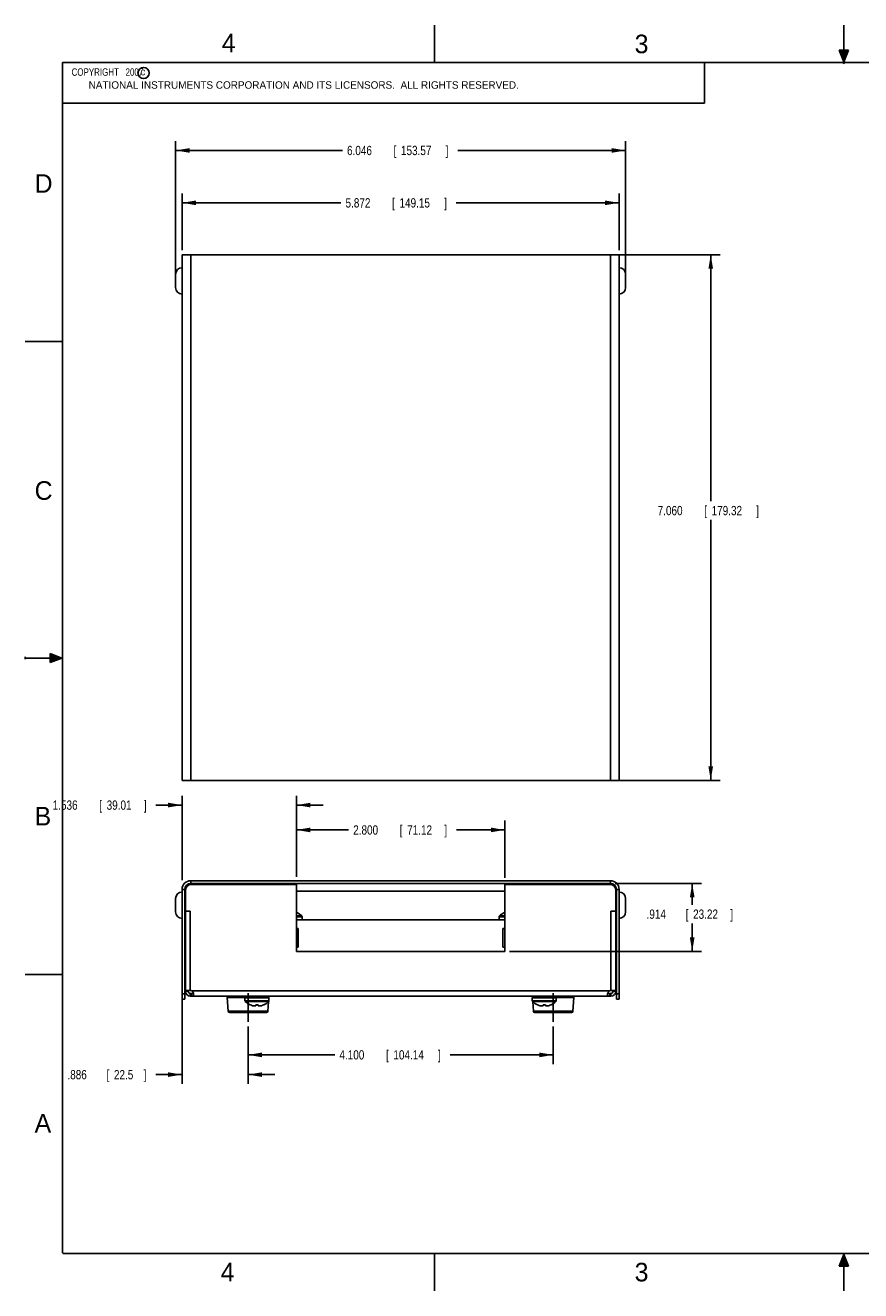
# Model space of a CAD drawing. Header units: inches. Extents: x 0 to 22, y 0 to 17.
# Tile 1 of 9: x 0 to 11.2, y 0 to 17. Entities that reach past the tile are written whole.
import ezdxf

# ---------------------------------------------------------------- set-up
doc = ezdxf.new("R2010")
doc.units = ezdxf.units.IN
doc.header["$LTSCALE"] = 1.21
doc.header["$MEASUREMENT"] = 0
doc.linetypes.add('CENTER', pattern=[0.6, 0.375, -0.075, 0.075, -0.075])
doc.layers.get('0').update_dxf_attribs({"linetype": 'CONTINUOUS'})
doc.layers.add('DEFAULT_1', color=7, linetype='CENTER')
doc.layers.add('DIMENSIONS', color=7, linetype='CONTINUOUS')
doc.styles.get("Standard").update_dxf_attribs({"font": 'txt', "width": 0.8})
doc.dimstyles.new('DIMSTYLE_2', dxfattribs={"dimtxt": 0.125, "dimasz": 0.1875, "dimexe": 0.18, "dimexo": 0.0625, "dimgap": 0.09, "dimtad": 0, "dimtih": 1, "dimtoh": 1, "dimdec": 3, "dimzin": 4, "dimdsep": 46, "dimtxsty": 'STANDARD', "dimblk": '_FILLED', "dimblk1": '_FILLED', "dimblk2": '_FILLED', "dimcen": 0.09, "dimadec": 0, "dimazin": 0, "dimtp": 0.01, "dimtm": 0.01, "dimtfac": 1, "dimtdec": 3, "dimtofl": 0, "dimtmove": 0, "dimatfit": 3, "dimldrblk": '_FILLED', "dimfxl": 1, "dimtolj": 1, "dimtzin": 4, "dimarcsym": 0})

# ---------------------------------------------------------------- blocks, each defined once
blk = doc.blocks.new('_FILLED')
at = {"color": 0, "linetype": 'BYBLOCK'}
blk.add_solid([(0, 0), (-1, 0.167), (-1, -0.167)], dxfattribs=at)
blk = doc.blocks.new('*D14')
at = {"layer": 'DIMENSIONS', "color": 2, "linetype": 'CONTINUOUS'}
for p, q in [((7.925, 13.916), (9.335, 13.916)), ((9.21, 13.916), (9.21, 10.605)), ((9.21, 6.856), (9.21, 10.355)), ((7.925, 6.856), (9.335, 6.856))]:
    blk.add_line(p, q, dxfattribs=at)
at = {"layer": 'DIMENSIONS', "color": 2, "linetype": 'CONTINUOUS', "xscale": 0.1875, "yscale": 0.1875, "zscale": 0.1875}
for p, rotation in [((9.21, 13.916), 90), ((9.21, 6.856), 270)]:
    blk.add_blockref('_FILLED', p, dxfattribs=dict(at, rotation=rotation))
at = {"layer": 'DIMENSIONS', "color": 2, "linetype": 'CONTINUOUS', "width": 0.8}
for s, p in [('7.060', (8.497, 10.418)), ('[', (9.122, 10.418)), ('179.32', (9.222, 10.418)), (']', (9.822, 10.418))]:
    blk.add_text(s, height=0.125, dxfattribs=at).set_placement(p)
blk = doc.blocks.new('*D15')
at = {"layer": 'DIMENSIONS', "color": 2, "linetype": 'CONTINUOUS'}
for p, q in [((2.107, 13.979), (2.107, 14.74)), ((7.979, 13.979), (7.979, 14.74)), ((2.107, 14.615), (4.24, 14.615)), ((7.979, 14.615), (5.79, 14.615))]:
    blk.add_line(p, q, dxfattribs=at)
at = {"layer": 'DIMENSIONS', "color": 2, "linetype": 'CONTINUOUS', "xscale": 0.1875, "yscale": 0.1875, "zscale": 0.1875, "rotation": 180}
blk.add_blockref('_FILLED', (2.107, 14.615), dxfattribs=at)
at = {"layer": 'DIMENSIONS', "color": 2, "linetype": 'CONTINUOUS', "xscale": 0.1875, "yscale": 0.1875, "zscale": 0.1875}
blk.add_blockref('_FILLED', (7.979, 14.615), dxfattribs=at)
at = {"layer": 'DIMENSIONS', "color": 2, "linetype": 'CONTINUOUS', "width": 0.8}
for s, p in [('5.872', (4.303, 14.552)), ('[', (4.928, 14.552)), ('149.15', (5.028, 14.552)), (']', (5.628, 14.552))]:
    blk.add_text(s, height=0.125, dxfattribs=at).set_placement(p)
blk = doc.blocks.new('*D16')
at = {"layer": 'DIMENSIONS', "color": 2, "linetype": 'CONTINUOUS'}
for p, q in [((2.02, 13.629), (2.02, 15.444)), ((2.02, 15.319), (4.26, 15.319)), ((8.066, 15.319), (5.81, 15.319)), ((8.066, 13.629), (8.066, 15.444))]:
    blk.add_line(p, q, dxfattribs=at)
at = {"layer": 'DIMENSIONS', "color": 2, "linetype": 'CONTINUOUS', "xscale": 0.1875, "yscale": 0.1875, "zscale": 0.1875, "rotation": 180}
blk.add_blockref('_FILLED', (2.02, 15.319), dxfattribs=at)
at = {"layer": 'DIMENSIONS', "color": 2, "linetype": 'CONTINUOUS', "xscale": 0.1875, "yscale": 0.1875, "zscale": 0.1875}
blk.add_blockref('_FILLED', (8.066, 15.319), dxfattribs=at)
at = {"layer": 'DIMENSIONS', "color": 2, "linetype": 'CONTINUOUS', "width": 0.8}
for s, p in [('6.046', (4.323, 15.256)), ('[', (4.948, 15.256)), ('153.57', (5.048, 15.256)), (']', (5.648, 15.256))]:
    blk.add_text(s, height=0.125, dxfattribs=at).set_placement(p)
blk = doc.blocks.new('*D17')
at = {"layer": 'DIMENSIONS', "color": 2, "linetype": 'CONTINUOUS'}
for p, q in [((2.107, 5.516), (2.107, 6.649)), ((3.643, 5.581), (3.643, 6.649)), ((2.107, 6.524), (1.756, 6.524)), ((3.643, 6.524), (4.003, 6.524))]:
    blk.add_line(p, q, dxfattribs=at)
at = {"layer": 'DIMENSIONS', "color": 2, "linetype": 'CONTINUOUS', "xscale": 0.1875, "yscale": 0.1875, "zscale": 0.1875}
blk.add_blockref('_FILLED', (2.107, 6.524), dxfattribs=at)
at = {"layer": 'DIMENSIONS', "color": 2, "linetype": 'CONTINUOUS', "xscale": 0.1875, "yscale": 0.1875, "zscale": 0.1875, "rotation": 180}
blk.add_blockref('_FILLED', (3.643, 6.524), dxfattribs=at)
at = {"layer": 'DIMENSIONS', "color": 2, "linetype": 'CONTINUOUS', "width": 0.8}
for s, p in [('1.536', (0.368, 6.461)), ('[', (0.993, 6.461)), ('39.01', (1.093, 6.461)), (']', (1.593, 6.461))]:
    blk.add_text(s, height=0.125, dxfattribs=at).set_placement(p)
blk = doc.blocks.new('*D18')
at = {"layer": 'DIMENSIONS', "color": 2, "linetype": 'CONTINUOUS'}
for p, q in [((3.643, 5.558), (3.643, 6.315)), ((6.443, 5.548), (6.443, 6.315)), ((3.643, 6.19), (4.343, 6.19)), ((6.443, 6.19), (5.793, 6.19))]:
    blk.add_line(p, q, dxfattribs=at)
at = {"layer": 'DIMENSIONS', "color": 2, "linetype": 'CONTINUOUS', "xscale": 0.1875, "yscale": 0.1875, "zscale": 0.1875, "rotation": 180}
blk.add_blockref('_FILLED', (3.643, 6.19), dxfattribs=at)
at = {"layer": 'DIMENSIONS', "color": 2, "linetype": 'CONTINUOUS', "xscale": 0.1875, "yscale": 0.1875, "zscale": 0.1875}
blk.add_blockref('_FILLED', (6.443, 6.19), dxfattribs=at)
at = {"layer": 'DIMENSIONS', "color": 2, "linetype": 'CONTINUOUS', "width": 0.8}
for s, p in [('2.800', (4.406, 6.127)), ('[', (5.031, 6.127)), ('71.12', (5.131, 6.127)), (']', (5.631, 6.127))]:
    blk.add_text(s, height=0.125, dxfattribs=at).set_placement(p)
blk = doc.blocks.new('*D19')
at = {"layer": 'DIMENSIONS', "color": 2, "linetype": 'CONTINUOUS'}
for p, q in [((7.925, 5.472), (9.086, 5.472)), ((8.961, 5.472), (8.961, 5.184)), ((8.961, 4.558), (8.961, 4.934)), ((6.505, 4.558), (9.086, 4.558))]:
    blk.add_line(p, q, dxfattribs=at)
at = {"layer": 'DIMENSIONS', "color": 2, "linetype": 'CONTINUOUS', "xscale": 0.1875, "yscale": 0.1875, "zscale": 0.1875}
for p, rotation in [((8.961, 5.472), 90), ((8.961, 4.558), 270)]:
    blk.add_blockref('_FILLED', p, dxfattribs=dict(at, rotation=rotation))
at = {"layer": 'DIMENSIONS', "color": 2, "linetype": 'CONTINUOUS', "width": 0.8}
for s, p in [('.914', (8.348, 4.996)), ('[', (8.873, 4.996)), ('23.22', (8.973, 4.996)), (']', (9.473, 4.996))]:
    blk.add_text(s, height=0.125, dxfattribs=at).set_placement(p)
blk = doc.blocks.new('*D20')
at = {"layer": 'DIMENSIONS', "color": 2, "linetype": 'CONTINUOUS'}
for p, q in [((2.107, 3.926), (2.107, 2.778)), ((2.993, 3.551), (2.993, 2.778)), ((2.107, 2.903), (1.753, 2.903)), ((2.993, 2.903), (3.353, 2.903))]:
    blk.add_line(p, q, dxfattribs=at)
at = {"layer": 'DIMENSIONS', "color": 2, "linetype": 'CONTINUOUS', "xscale": 0.1875, "yscale": 0.1875, "zscale": 0.1875}
blk.add_blockref('_FILLED', (2.107, 2.903), dxfattribs=at)
at = {"layer": 'DIMENSIONS', "color": 2, "linetype": 'CONTINUOUS', "xscale": 0.1875, "yscale": 0.1875, "zscale": 0.1875, "rotation": 180}
blk.add_blockref('_FILLED', (2.993, 2.903), dxfattribs=at)
at = {"layer": 'DIMENSIONS', "color": 2, "linetype": 'CONTINUOUS', "width": 0.8}
for s, p in [('.886', (0.566, 2.84)), ('[', (1.091, 2.84)), ('22.5', (1.191, 2.84)), (']', (1.591, 2.84))]:
    blk.add_text(s, height=0.125, dxfattribs=at).set_placement(p)
blk = doc.blocks.new('*D21')
at = {"layer": 'DIMENSIONS', "color": 2, "linetype": 'CONTINUOUS'}
for p, q in [((2.993, 3.551), (2.993, 3.043)), ((7.093, 3.551), (7.093, 3.043)), ((2.993, 3.168), (4.159, 3.168)), ((7.093, 3.168), (5.709, 3.168))]:
    blk.add_line(p, q, dxfattribs=at)
at = {"layer": 'DIMENSIONS', "color": 2, "linetype": 'CONTINUOUS', "xscale": 0.1875, "yscale": 0.1875, "zscale": 0.1875, "rotation": 180}
blk.add_blockref('_FILLED', (2.993, 3.168), dxfattribs=at)
at = {"layer": 'DIMENSIONS', "color": 2, "linetype": 'CONTINUOUS', "xscale": 0.1875, "yscale": 0.1875, "zscale": 0.1875}
blk.add_blockref('_FILLED', (7.093, 3.168), dxfattribs=at)
at = {"layer": 'DIMENSIONS', "color": 2, "linetype": 'CONTINUOUS', "width": 0.8}
for s, p in [('4.100', (4.221, 3.106)), ('[', (4.846, 3.106)), ('104.14', (4.946, 3.106)), (']', (5.546, 3.106))]:
    blk.add_text(s, height=0.125, dxfattribs=at).set_placement(p)

msp = doc.modelspace()

# ---------------------------------------------------------------- hatches: boundary and pattern name
at = {"linetype": 'CONTINUOUS'}
for points in [[(11, 16.51), (10.9375, 16.6663), (11.0625, 16.6663)], [(0.3337, 8.5625), (0.49, 8.5), (0.3337, 8.4375)], [(10.9375, 0.3287), (11, 0.485), (11.0625, 0.3287)]]:
    msp.add_hatch(color=2, dxfattribs=at).paths.add_polyline_path(points)

# ---------------------------------------------------------------- linework, layer by layer
at = {"color": 2, "linetype": 'CONTINUOUS'}
for p, q in [((5.5, 16.5), (5.5, 17)), ((11, 16.485), (11, 17)), ((11, 16.51), (10.9375, 16.6663)), ((10.9375, 16.6663), (11.0625, 16.6663)), ((11.0625, 16.6663), (11, 16.51)), ((0.4999, 16.5), (9.1249, 16.5)), ((0.4999, 16.5), (0.4999, 15.9531)), ((9.1249, 16.5), (9.1249, 15.9531)), ((11.015, 16.515), (10.985, 16.485)), ((10.985, 16.485), (11, 16.515)), ((11, 16.485), (11.015, 16.515)), ((0.4999, 15.9531), (9.1249, 15.9531)), ((0, 12.75), (0.5, 12.75)), ((0, 8.515), (0, 8.485)), ((0.3337, 8.4375), (0.3337, 8.5625)), ((0.3337, 8.5625), (0.49, 8.5)), ((0.49, 8.5), (0, 8.5)), ((0.49, 8.5), (0.3337, 8.4375)), ((0, 4.25), (0.5, 4.25)), ((5.5, 0), (5.5, 0.5)), ((10.9375, 0.3287), (11, 0.485)), ((11, 0.485), (11.0625, 0.3287)), ((11, 0), (11, 0.485)), ((11.0625, 0.3287), (10.9375, 0.3287))]:
    msp.add_line(p, q, dxfattribs=at)
at = {"color": 7, "linetype": 'CONTINUOUS'}
for p, q in [((2.1069, 6.856), (2.1069, 13.916)), ((2.1069, 13.916), (7.9789, 13.916)), ((2.2229, 6.856), (2.2229, 13.916)), ((7.8629, 13.916), (7.8629, 6.856)), ((7.9789, 13.916), (7.9789, 6.856)), ((2.0199, 13.656), (2.0199, 13.476)), ((8.0659, 13.476), (8.0659, 13.656)), ((2.1069, 6.856), (7.9789, 6.856)), ((2.2229, 5.5081), (2.2229, 5.4721)), ((7.8629, 5.5081), (2.2229, 5.5081)), ((7.8629, 5.4721), (2.2229, 5.4721)), ((3.6429, 5.4581), (2.2309, 5.4581)), ((3.6429, 4.5581), (3.6429, 5.4581)), ((7.8549, 5.4581), (6.4429, 5.4581)), ((6.4429, 5.4581), (6.4429, 4.5581)), ((7.8629, 5.5081), (7.8629, 5.4721)), ((2.1069, 3.9181), (2.1069, 5.3921)), ((2.1069, 5.3921), (2.1429, 5.3921)), ((2.1429, 3.9181), (2.1429, 5.3921)), ((2.1509, 4.0241), (2.1509, 5.3781)), ((3.6429, 5.3663), (6.4429, 5.3663)), ((7.9349, 4.0241), (7.9349, 5.3781)), ((7.9789, 5.3921), (7.9429, 5.3921)), ((7.9429, 3.9181), (7.9429, 5.3921)), ((7.9789, 5.3921), (7.9789, 3.9181)), ((2.0199, 5.2681), (2.0199, 5.0881)), ((2.1429, 5.2356), (2.1509, 5.2356)), ((2.1429, 5.1206), (2.1509, 5.1206)), ((7.9429, 5.2356), (7.9349, 5.2356)), ((7.9429, 5.1206), (7.9349, 5.1206)), ((8.0659, 5.2681), (8.0659, 5.0881)), ((2.2169, 5.0981), (2.1509, 5.0981)), ((2.2169, 4.0311), (2.2169, 5.0981)), ((3.7145, 5.035), (3.6429, 5.035)), ((3.7189, 5.0243), (3.6429, 5.0243)), ((3.6429, 4.9841), (6.4429, 4.9841)), ((3.7189, 4.9841), (3.7189, 5.0243)), ((6.4429, 5.0243), (6.3669, 5.0243)), ((6.3669, 4.9841), (6.3669, 5.0243)), ((6.4429, 5.035), (6.3714, 5.035)), ((7.8689, 5.0981), (7.9349, 5.0981)), ((7.8689, 5.0981), (7.8689, 4.0311)), ((3.6429, 4.8641), (3.6679, 4.8641)), ((3.6679, 4.6141), (3.6679, 4.8641)), ((6.4179, 4.8641), (6.4429, 4.8641)), ((6.4179, 4.8641), (6.4179, 4.6141)), ((3.6429, 4.6141), (3.6679, 4.6141)), ((6.4179, 4.6141), (6.4429, 4.6141)), ((6.4429, 4.5581), (3.6429, 4.5581)), ((2.1429, 3.9881), (2.1069, 3.9881)), ((2.1429, 3.9181), (2.1069, 3.9181)), ((2.1509, 4.0311), (2.2239, 4.0311)), ((2.1869, 4.0241), (2.1869, 4.0311)), ((2.2169, 3.9581), (2.2169, 3.9941)), ((2.2169, 3.9941), (2.2326, 3.9941)), ((2.2169, 3.9581), (7.8689, 3.9581)), ((2.2239, 3.9941), (2.2239, 3.9581)), ((2.2326, 4.0301), (7.8533, 4.0301)), ((2.2326, 3.9941), (2.2326, 3.9581)), ((2.7144, 3.9367), (2.7267, 3.7567)), ((2.7144, 3.9367), (3.0309, 3.9367)), ((2.9519, 3.9351), (2.9519, 3.8948)), ((2.9519, 3.9351), (3.2739, 3.9351)), ((3.0309, 3.9351), (3.0309, 3.9581)), ((3.1949, 3.9351), (3.1949, 3.9581)), ((3.1949, 3.9367), (3.2715, 3.9367)), ((3.2715, 3.9367), (3.2714, 3.9351)), ((3.2739, 3.9351), (3.2739, 3.8948)), ((6.8119, 3.9351), (7.1339, 3.9351)), ((6.8119, 3.9351), (6.8119, 3.8948)), ((6.8144, 3.9367), (6.8909, 3.9367)), ((6.8144, 3.9367), (6.8145, 3.9351)), ((6.8909, 3.9351), (6.8909, 3.9581)), ((7.0549, 3.9351), (7.0549, 3.9581)), ((7.0549, 3.9367), (7.3715, 3.9367)), ((7.1339, 3.9351), (7.1339, 3.8948)), ((7.3715, 3.9367), (7.3592, 3.7567)), ((7.8689, 3.9941), (7.8533, 3.9941)), ((7.8533, 3.9941), (7.8533, 3.9581)), ((7.9349, 4.0311), (7.8619, 4.0311)), ((7.8619, 3.9941), (7.8619, 3.9581)), ((7.8689, 3.9581), (7.8689, 3.9941)), ((7.8989, 4.0311), (7.8989, 4.0241)), ((7.9429, 3.9881), (7.9789, 3.9881)), ((7.9429, 3.9181), (7.9789, 3.9181)), ((2.7267, 3.7567), (3.2592, 3.7567)), ((2.9519, 3.8948), (3.2739, 3.8948)), ((2.9564, 3.8841), (3.2695, 3.8841)), ((3.0979, 3.8291), (3.0979, 3.8394)), ((3.1279, 3.8394), (3.1279, 3.8291)), ((3.2678, 3.8826), (3.2592, 3.7567)), ((6.8119, 3.8948), (7.1339, 3.8948)), ((6.8164, 3.8841), (7.1295, 3.8841)), ((6.8181, 3.8826), (6.8267, 3.7567)), ((6.8267, 3.7567), (7.3592, 3.7567)), ((6.9579, 3.8291), (6.9579, 3.8394)), ((6.9879, 3.8394), (6.9879, 3.8291)), ((3.2393, 3.7381), (2.7466, 3.7381)), ((7.3393, 3.7381), (6.8466, 3.7381))]:
    msp.add_line(p, q, dxfattribs=at)
at = {"color": 7, "linetype": 'CONTINUOUS', "const_width": 0.02}
for points in [[(0.5, 16.5), (0.5, 0.5)], [(21.5, 16.5), (0.5, 16.5)], [(0.5, 0.5), (21.5, 0.5)]]:
    msp.add_lwpolyline(points, dxfattribs=at)
at = {"color": 2, "linetype": 'CONTINUOUS'}
msp.add_circle((1.5893, 16.359), 0.0754, dxfattribs=at)
at = {"color": 7, "linetype": 'CONTINUOUS'}
for centre, radius, start, end in [((2.1069, 13.656), 0.087, 90, 180), ((7.9789, 13.656), 0.087, 0, 90), ((2.1069, 13.476), 0.087, 180, 270), ((7.9789, 13.476), 0.087, 270, 360), ((2.2229, 5.3921), 0.116, 90, 180), ((2.2229, 5.3921), 0.08, 90, 180), ((2.2309, 5.3781), 0.08, 90, 180), ((7.8549, 5.3781), 0.08, 0, 90), ((7.8629, 5.3921), 0.116, 0, 90), ((7.8629, 5.3921), 0.08, 0, 90), ((2.1069, 5.2681), 0.087, 90, 180), ((7.9789, 5.2681), 0.087, 0, 90), ((2.1069, 5.0881), 0.087, 180, 270), ((3.5579, 4.8758), 0.2227, 66.23747, 67.59064), ((3.5579, 4.8758), 0.2233, 45.48667, 65.94509), ((3.7039, 5.0243), 0.015, 0, 45.48667), ((6.3819, 5.0243), 0.015, 134.51333, 180), ((6.5279, 4.8758), 0.2233, 114.05491, 134.51333), ((6.5279, 4.8758), 0.2227, 112.4082, 113.76253), ((7.9789, 5.0881), 0.087, 270, 360), ((2.0879, 4.2241), 0.105, 53.10773, 58.41186), ((7.9979, 4.2241), 0.105, 121.58814, 126.89227), ((2.0879, 4.2241), 0.105, 301.58814, 306.89227), ((7.9979, 4.2241), 0.105, 233.10773, 238.41186), ((2.2169, 4.0241), 0.066, 180, 270), ((2.2169, 4.0241), 0.03, 180.00003, 270), ((2.2239, 3.9928), 0.0383, 76.87395, 90), ((2.7344, 3.9381), 0.02, 90, 183.90049), ((3.2515, 3.9381), 0.02, 356.09951, 90), ((6.8344, 3.9381), 0.02, 90, 183.90049), ((7.3515, 3.9381), 0.02, 356.09951, 90), ((7.8619, 3.9928), 0.0383, 90, 103.12605), ((7.8689, 4.0241), 0.066, 270, 360), ((7.8689, 4.0241), 0.03, 270, 359.99997), ((2.7466, 3.7581), 0.02, 183.90049, 270), ((2.9669, 3.8948), 0.015, 180, 225.48667), ((3.1129, 4.0433), 0.2233, 225.48667, 245.94509), ((3.1129, 4.0433), 0.2227, 246.23748, 254.10632), ((3.1129, 4.0433), 0.2227, 285.89368, 293.76253), ((3.1129, 4.0433), 0.2233, 294.05491, 314.51333), ((3.2393, 3.7581), 0.02, 270, 356.09951), ((3.2589, 3.8948), 0.015, 314.51333, 360), ((6.8269, 3.8948), 0.015, 180, 225.48667), ((6.9729, 4.0433), 0.2233, 225.48667, 245.94509), ((6.8466, 3.7581), 0.02, 183.90049, 270), ((6.9729, 4.0433), 0.2227, 246.23748, 254.10632), ((6.9729, 4.0433), 0.2227, 285.89368, 293.76253), ((6.9729, 4.0433), 0.2233, 294.05491, 314.51333), ((7.1189, 3.8948), 0.015, 314.51333, 360), ((7.3393, 3.7581), 0.02, 270, 356.09951)]:
    msp.add_arc(centre, radius, start, end, dxfattribs=at)
for points, knots in [([(3.6487, 5.0792), (3.6486, 5.0793), (3.6484, 5.0794), (3.648, 5.0795), (3.6478, 5.0796), (3.6477, 5.0797)], [0, 0, 0, 0, 0.3333281, 0.666675, 1, 1, 1, 1]), ([(3.6489, 5.0797), (3.6489, 5.0797), (3.6489, 5.0796), (3.6488, 5.0794), (3.6487, 5.0793), (3.6487, 5.0792)], [0, 0, 0, 0, 0.1112428, 0.4447527, 1, 1, 1, 1]), ([(6.4372, 5.0792), (6.4372, 5.0793), (6.4371, 5.0794), (6.437, 5.0796), (6.437, 5.0797), (6.4369, 5.0797)], [0, 0, 0, 0, 0.5552617, 0.888763, 1, 1, 1, 1]), ([(6.4382, 5.0797), (6.4381, 5.0796), (6.4379, 5.0795), (6.4375, 5.0794), (6.4373, 5.0793), (6.4372, 5.0792)], [0, 0, 0, 0, 0.3333386, 0.6666719, 1, 1, 1, 1]), ([(2.1509, 4.0241), (2.1526, 4.0236), (2.156, 4.023), (2.1608, 4.0234), (2.1655, 4.0234), (2.1699, 4.0236), (2.1742, 4.0237), (2.1784, 4.0238), (2.1827, 4.0239), (2.1855, 4.024), (2.1869, 4.0241)], [0, 0, 0, 0, 0.1445122, 0.2786251, 0.4057478, 0.5277443, 0.6464003, 0.76348, 0.8807558, 1, 1, 1, 1]), ([(2.2326, 4.0301), (2.2334, 4.0298), (2.235, 4.0291), (2.2374, 4.0279), (2.2399, 4.0263), (2.2424, 4.0244), (2.2448, 4.0222), (2.2472, 4.0197), (2.2495, 4.0169), (2.2516, 4.0139), (2.2536, 4.0106), (2.2554, 4.0072), (2.257, 4.0036), (2.2584, 4), (2.2595, 3.9963), (2.2605, 3.9927), (2.2613, 3.9891), (2.2618, 3.9857), (2.2621, 3.9824), (2.2622, 3.9802), (2.2622, 3.9791)], [0, 0, 0, 0, 0.0401665, 0.0839628, 0.131024, 0.1812102, 0.234192, 0.289903, 0.3479507, 0.40779, 0.4690507, 0.5315421, 0.5945381, 0.6572117, 0.7192028, 0.7800664, 0.8390721, 0.8955315, 0.9492142, 1, 1, 1, 1]), ([(2.259, 3.9979), (2.2588, 3.9977), (2.2581, 3.9972), (2.2569, 3.9965), (2.2553, 3.9959), (2.2534, 3.9953), (2.2513, 3.9949), (2.2488, 3.9946), (2.2461, 3.9943), (2.2431, 3.9942), (2.2399, 3.9941), (2.2363, 3.9941), (2.2339, 3.9941), (2.2326, 3.9941)], [0, 0, 0, 0, 0.0328005, 0.0904848, 0.1538362, 0.2249895, 0.3058806, 0.3969962, 0.4981402, 0.6088451, 0.7297177, 0.8603803, 1, 1, 1, 1]), ([(2.2622, 3.9791), (2.2622, 3.9782), (2.2622, 3.9762), (2.2618, 3.9735), (2.2613, 3.9709), (2.2606, 3.9686), (2.2596, 3.9665), (2.2584, 3.9646), (2.257, 3.9631), (2.2553, 3.9617), (2.2535, 3.9607), (2.2515, 3.9599), (2.2494, 3.9592), (2.2471, 3.9588), (2.2447, 3.9585), (2.2423, 3.9583), (2.2398, 3.9581), (2.2374, 3.9581), (2.235, 3.9581), (2.2334, 3.9581), (2.2326, 3.9581)], [0, 0, 0, 0, 0.069472, 0.1346592, 0.1957286, 0.2529822, 0.3066503, 0.3573496, 0.4062103, 0.4545796, 0.5034743, 0.5537169, 0.6059907, 0.6604164, 0.7165788, 0.773877, 0.8318293, 0.8894838, 0.9459631, 1, 1, 1, 1]), ([(7.8237, 3.9791), (7.8237, 3.9802), (7.8238, 3.9824), (7.8241, 3.9857), (7.8246, 3.9891), (7.8254, 3.9927), (7.8263, 3.9963), (7.8275, 4), (7.8289, 4.0036), (7.8305, 4.0072), (7.8323, 4.0106), (7.8343, 4.0139), (7.8364, 4.0169), (7.8387, 4.0197), (7.8411, 4.0222), (7.8435, 4.0244), (7.846, 4.0263), (7.8485, 4.0279), (7.8509, 4.0291), (7.8525, 4.0298), (7.8533, 4.0301)], [0, 0, 0, 0, 0.0507858, 0.1044685, 0.1609279, 0.2199336, 0.2807972, 0.3427883, 0.4054619, 0.4684579, 0.5309493, 0.59221, 0.6520493, 0.710097, 0.765808, 0.8187898, 0.868976, 0.9160372, 0.9598335, 1, 1, 1, 1]), ([(7.8533, 3.9581), (7.8525, 3.9581), (7.8509, 3.9581), (7.8485, 3.9581), (7.8461, 3.9581), (7.8436, 3.9583), (7.8412, 3.9585), (7.8388, 3.9588), (7.8365, 3.9592), (7.8344, 3.9599), (7.8324, 3.9607), (7.8305, 3.9617), (7.8289, 3.9631), (7.8275, 3.9646), (7.8263, 3.9665), (7.8253, 3.9686), (7.8246, 3.9709), (7.8241, 3.9735), (7.8237, 3.9762), (7.8237, 3.9782), (7.8237, 3.9791)], [0, 0, 0, 0, 0.0540369, 0.1105162, 0.1681707, 0.226123, 0.2834212, 0.3395836, 0.3940093, 0.4462831, 0.4965257, 0.5454204, 0.5937897, 0.6426504, 0.6933497, 0.7470178, 0.8042714, 0.8653408, 0.930528, 1, 1, 1, 1]), ([(7.8533, 3.9941), (7.852, 3.9941), (7.8496, 3.9941), (7.846, 3.9941), (7.8428, 3.9942), (7.8398, 3.9943), (7.8371, 3.9946), (7.8346, 3.9949), (7.8325, 3.9953), (7.8306, 3.9959), (7.829, 3.9965), (7.8278, 3.9972), (7.8271, 3.9977), (7.8269, 3.9979)], [0, 0, 0, 0, 0.1396197, 0.2702823, 0.3911549, 0.5018598, 0.6030038, 0.6941194, 0.7750105, 0.8461638, 0.9095152, 0.9671995, 1, 1, 1, 1]), ([(7.9349, 4.0241), (7.9333, 4.0236), (7.9299, 4.023), (7.925, 4.0234), (7.9204, 4.0234), (7.916, 4.0236), (7.9117, 4.0237), (7.9075, 4.0238), (7.9032, 4.0239), (7.9004, 4.024), (7.8989, 4.0241)], [0, 0, 0, 0, 0.1445122, 0.2786251, 0.4057478, 0.5277443, 0.6464003, 0.76348, 0.8807558, 1, 1, 1, 1]), ([(3.0219, 3.8394), (3.022, 3.8395), (3.022, 3.8395), (3.0221, 3.8397), (3.0222, 3.8398), (3.0222, 3.8399)], [0, 0, 0, 0, 0.1112428, 0.4447527, 1, 1, 1, 1]), ([(3.0222, 3.8399), (3.0223, 3.8398), (3.0225, 3.8397), (3.0229, 3.8396), (3.0231, 3.8395), (3.0232, 3.8394)], [0, 0, 0, 0, 0.3333281, 0.6666358, 1, 1, 1, 1]), ([(3.0519, 3.8291), (3.0532, 3.8288), (3.0556, 3.8282), (3.0592, 3.8275), (3.0625, 3.8268), (3.0657, 3.8263), (3.0689, 3.8259), (3.0719, 3.8255), (3.075, 3.8251), (3.078, 3.8249), (3.0801, 3.8247), (3.0811, 3.8246)], [0, 0, 0, 0, 0.1304438, 0.2521074, 0.3669708, 0.4769702, 0.5837065, 0.6884543, 0.7921956, 0.8957714, 1, 1, 1, 1]), ([(3.0811, 3.8246), (3.0817, 3.8247), (3.0829, 3.8249), (3.0847, 3.8251), (3.0865, 3.8255), (3.0882, 3.8259), (3.0901, 3.8263), (3.0919, 3.8269), (3.0938, 3.8275), (3.0959, 3.8282), (3.0972, 3.8288), (3.0979, 3.8291)], [0, 0, 0, 0, 0.1035136, 0.2063808, 0.3095149, 0.4138909, 0.5204867, 0.6305365, 0.7458427, 0.8683215, 1, 1, 1, 1]), ([(3.0979, 3.8394), (3.098, 3.8395), (3.098, 3.8396), (3.098, 3.8397), (3.098, 3.8398), (3.098, 3.8399)], [0, 0, 0, 0, 0.3321281, 0.6654617, 1, 1, 1, 1]), ([(3.098, 3.8399), (3.1, 3.8398), (3.104, 3.8396), (3.11, 3.8394), (3.1159, 3.8394), (3.1219, 3.8396), (3.1259, 3.8398), (3.1279, 3.8399)], [0, 0, 0, 0, 0.199883, 0.3999377, 0.6000623, 0.800117, 1, 1, 1, 1]), ([(3.1279, 3.8399), (3.1279, 3.8398), (3.1279, 3.8397), (3.1279, 3.8396), (3.1279, 3.8395), (3.1279, 3.8394)], [0, 0, 0, 0, 0.3345383, 0.6678724, 1, 1, 1, 1]), ([(3.1279, 3.8291), (3.1287, 3.8288), (3.13, 3.8282), (3.1321, 3.8275), (3.134, 3.8269), (3.1358, 3.8263), (3.1376, 3.8259), (3.1394, 3.8255), (3.1412, 3.8251), (3.143, 3.8249), (3.1442, 3.8247), (3.1448, 3.8246)], [0, 0, 0, 0, 0.1316785, 0.2541573, 0.3694635, 0.4795133, 0.5861091, 0.6904851, 0.7936192, 0.8964864, 1, 1, 1, 1]), ([(3.1448, 3.8246), (3.1458, 3.8247), (3.1479, 3.8249), (3.151, 3.8251), (3.1541, 3.8255), (3.1572, 3.8259), (3.1603, 3.8263), (3.1636, 3.8269), (3.1669, 3.8275), (3.1704, 3.8282), (3.1727, 3.8288), (3.1739, 3.8291)], [0, 0, 0, 0, 0.1063858, 0.2117157, 0.3167629, 0.4223212, 0.529334, 0.6390047, 0.7528301, 0.8725651, 1, 1, 1, 1]), ([(3.2027, 3.8394), (3.2028, 3.8395), (3.203, 3.8396), (3.2034, 3.8397), (3.2036, 3.8398), (3.2037, 3.8399)], [0, 0, 0, 0, 0.3333387, 0.6666719, 1, 1, 1, 1]), ([(3.2037, 3.8399), (3.2037, 3.8398), (3.2038, 3.8397), (3.2039, 3.8395), (3.2039, 3.8395), (3.2039, 3.8394)], [0, 0, 0, 0, 0.5552617, 0.888763, 1, 1, 1, 1]), ([(6.8819, 3.8394), (6.882, 3.8395), (6.882, 3.8395), (6.8821, 3.8397), (6.8822, 3.8398), (6.8822, 3.8399)], [0, 0, 0, 0, 0.1112428, 0.4447527, 1, 1, 1, 1]), ([(6.8822, 3.8399), (6.8823, 3.8398), (6.8825, 3.8397), (6.8829, 3.8396), (6.8831, 3.8395), (6.8832, 3.8394)], [0, 0, 0, 0, 0.3333281, 0.6666358, 1, 1, 1, 1]), ([(6.9119, 3.8291), (6.9132, 3.8288), (6.9156, 3.8282), (6.9192, 3.8275), (6.9225, 3.8268), (6.9257, 3.8263), (6.9289, 3.8259), (6.9319, 3.8255), (6.935, 3.8251), (6.938, 3.8249), (6.9401, 3.8247), (6.9411, 3.8246)], [0, 0, 0, 0, 0.1304438, 0.2521074, 0.3669708, 0.4769702, 0.5837065, 0.6884543, 0.7921956, 0.8957714, 1, 1, 1, 1]), ([(6.9411, 3.8246), (6.9417, 3.8247), (6.9429, 3.8249), (6.9447, 3.8251), (6.9465, 3.8255), (6.9482, 3.8259), (6.9501, 3.8263), (6.9519, 3.8269), (6.9538, 3.8275), (6.9559, 3.8282), (6.9572, 3.8288), (6.9579, 3.8291)], [0, 0, 0, 0, 0.1035136, 0.2063808, 0.3095149, 0.4138909, 0.5204867, 0.6305365, 0.7458427, 0.8683215, 1, 1, 1, 1]), ([(6.9579, 3.8394), (6.958, 3.8395), (6.958, 3.8396), (6.958, 3.8397), (6.958, 3.8398), (6.958, 3.8399)], [0, 0, 0, 0, 0.3321281, 0.6654617, 1, 1, 1, 1]), ([(6.958, 3.8399), (6.96, 3.8398), (6.964, 3.8396), (6.97, 3.8394), (6.9759, 3.8394), (6.9819, 3.8396), (6.9859, 3.8398), (6.9879, 3.8399)], [0, 0, 0, 0, 0.199883, 0.3999377, 0.6000623, 0.800117, 1, 1, 1, 1]), ([(6.9879, 3.8399), (6.9879, 3.8398), (6.9879, 3.8397), (6.9879, 3.8396), (6.9879, 3.8395), (6.9879, 3.8394)], [0, 0, 0, 0, 0.3345383, 0.6678724, 1, 1, 1, 1]), ([(6.9879, 3.8291), (6.9887, 3.8288), (6.99, 3.8282), (6.9921, 3.8275), (6.994, 3.8269), (6.9958, 3.8263), (6.9976, 3.8259), (6.9994, 3.8255), (7.0012, 3.8251), (7.003, 3.8249), (7.0042, 3.8247), (7.0048, 3.8246)], [0, 0, 0, 0, 0.1316785, 0.2541573, 0.3694635, 0.4795133, 0.5861091, 0.6904851, 0.7936192, 0.8964864, 1, 1, 1, 1]), ([(7.0048, 3.8246), (7.0058, 3.8247), (7.0079, 3.8249), (7.011, 3.8251), (7.0141, 3.8255), (7.0172, 3.8259), (7.0203, 3.8263), (7.0236, 3.8269), (7.0269, 3.8275), (7.0304, 3.8282), (7.0327, 3.8288), (7.0339, 3.8291)], [0, 0, 0, 0, 0.1063858, 0.2117157, 0.3167629, 0.4223212, 0.529334, 0.6390047, 0.7528301, 0.8725651, 1, 1, 1, 1]), ([(7.0627, 3.8394), (7.0628, 3.8395), (7.063, 3.8396), (7.0634, 3.8397), (7.0636, 3.8398), (7.0637, 3.8399)], [0, 0, 0, 0, 0.3333387, 0.6666719, 1, 1, 1, 1]), ([(7.0637, 3.8399), (7.0637, 3.8398), (7.0638, 3.8397), (7.0639, 3.8395), (7.0639, 3.8395), (7.0639, 3.8394)], [0, 0, 0, 0, 0.5552617, 0.888763, 1, 1, 1, 1])]:
    msp.add_open_spline(points, degree=3, knots=knots, dxfattribs=at)
at = {"layer": 'DEFAULT_1', "color": 7, "linetype": 'CENTER'}
for p, q in [((2.9929, 3.6131), (2.9929, 3.9951)), ((7.0929, 3.6131), (7.0929, 3.9951))]:
    msp.add_line(p, q, dxfattribs=at)

# ---------------------------------------------------------------- texts
at = {"color": 2, "linetype": 'CONTINUOUS'}
for s, height, p in [('4', 0.25, (2.64, 16.6369)), ('3', 0.25, (8.1875, 16.625)), ('c', 0.1, (1.5463, 16.328)), ('NATIONAL INSTRUMENTS CORPORATION AND ITS LICENSORS.  ALL RIGHTS RESERVED.', 0.1, (0.851, 16.1482)), ('D', 0.25, (0.125, 14.75)), ('C', 0.25, (0.125, 10.625)), ('B', 0.25, (0.125, 6.25)), ('A', 0.25, (0.125, 2.125)), ('4', 0.25, (2.625, 0.125)), ('3', 0.25, (8.1875, 0.125))]:
    msp.add_text(s, height=height, dxfattribs=at).set_placement(p)
at = {"color": 2, "linetype": 'CONTINUOUS', "insert": (0.5624, 16.4219), "char_height": 0.1, "width": 1.44, "attachment_point": 1}
msp.add_mtext('  COPYRIGHT   2007', dxfattribs=at)

# ---------------------------------------------------------------- dimensions: what is measured, and where the dimension line sits
at = {"layer": 'DIMENSIONS', "color": 2, "linetype": 'CONTINUOUS'}
for base, p1, p2, picture, middle in [((8.0659, 15.3187), (2.0199, 13.6285), (8.0659, 13.6285), '*D16', (5.0355, 15.3187)), ((7.9789, 14.6149), (2.1069, 13.9785), (7.9789, 13.9785), '*D15', (5.0153, 14.6149)), ((6.4429, 6.1899), (3.6429, 5.5581), (6.4429, 5.5479), '*D18', (5.0683, 6.1899)), ((2.9929, 2.9028), (2.1069, 3.9256), (2.9929, 3.5506), '*D20', (1.1283, 2.9028)), ((7.0929, 3.1681), (2.9929, 3.5506), (7.0929, 3.5506), '*D21', (4.9337, 3.1681))]:
    dim = msp.add_linear_dim(base=base, p1=p1, p2=p2, dimstyle='DIMSTYLE_2', dxfattribs=at)
    dim.commit()
    dim.dimension.update_dxf_attribs({"geometry": picture, "text_midpoint": middle, "dimtype": 160})
for base, p1, p2, angle, picture, middle in [((9.2099, 6.856), (7.9254, 13.916), (7.9254, 6.856), 270, '*D14', (9.2099, 10.4804)), ((2.1069, 6.5239), (3.6429, 5.5808), (2.1069, 5.5157), 180, '*D17', (1.0306, 6.5239)), ((8.9609, 5.4721), (6.5054, 4.5581), (7.9254, 5.4721), 90, '*D19', (8.9609, 5.0589))]:
    dim = msp.add_linear_dim(base=base, p1=p1, p2=p2, angle=angle, dimstyle='DIMSTYLE_2', dxfattribs=at)
    dim.commit()
    dim.dimension.update_dxf_attribs({"geometry": picture, "text_midpoint": middle, "dimtype": 160})

doc.saveas('drawing.dxf')
